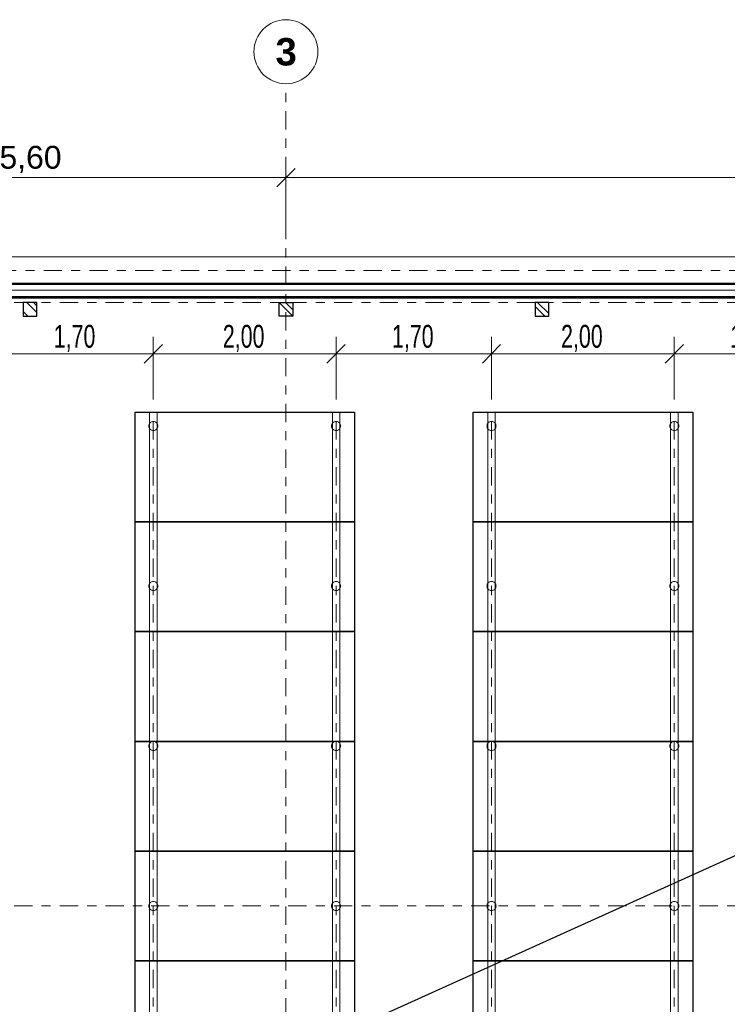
# Model space of a CAD drawing. Header units: metres. Extents: x -3.3 to 34.5, y -5.3 to 16.4.
# Tile 6 of 12: x 8.3 to 16, y 5.5 to 16.3. Entities that reach past the tile are written whole.
import ezdxf

# ---------------------------------------------------------------- set-up
doc = ezdxf.new("R2010")
doc.units = ezdxf.units.M
doc.header["$MEASUREMENT"] = 0
doc.set_wipeout_variables(frame=1)
for name, pattern in [('Achse', [0.4, 0.2, -0.1, 0, -0.1]), ('Raster', [0.4, 0.2, -0.1, 0, -0.1]), ('Untersicht', [0.2, 0.15, -0.05]), ('Wipeout_Contour', [1, 0, -1])]:
    doc.linetypes.add(name, pattern=pattern)
for name, color, linetype in [('10 Fassade', 7, 'Continuous'), ('Neubau_10 Stütze', 7, 'Continuous'), ('Neubau_20 Decke Aufbau', 7, 'Continuous'), ('Neubau_20 Decke Roh', 7, 'Continuous'), ('Neubau_20 Träger', 7, 'Continuous'), ('Neubau_70 Lüftung', 7, 'Continuous'), ('Neubau_86 Achsraster', 7, 'Continuous'), ('Neubau_93 1_100 Bemaßung', 7, 'Continuous')]:
    doc.layers.add(name, color=color, linetype=linetype)
doc.styles.add('ERSTELLTER_STIL_1', font='GOTHIC.TTF', dxfattribs={"width": 0.7})
doc.styles.add('ERSTELLTER_STIL_2', font='arialbd.ttf')
doc.styles.add('ERSTELLTER_STIL_3', font='arial.ttf')
doc.dimstyles.new('ERSTELLTER_STIL__2', dxfattribs={"dimtxt": 0.25, "dimasz": 0.190285, "dimexe": 0.18, "dimexo": 0.5, "dimgap": 0, "dimtad": 1, "dimtih": 1, "dimtoh": 1, "dimzin": 0, "dimdsep": 46, "dimtxsty": 'ERSTELLTER_STIL_1', "dimblk": 'ARROWHEAD_6', "dimblk1": 'ARROWHEAD_6', "dimblk2": 'ARROWHEAD_6', "dimcen": 0.09, "dimclrd": 7, "dimclre": 7, "dimclrt": 7, "dimazin": 0, "dimtfac": 1, "dimtdec": 4, "dimtmove": 0, "dimatfit": 3, "dimfxl": 1, "dimtolj": 1, "dimtzin": 0, "dimarcsym": 0})
doc.dimstyles.new('ERSTELLTER_STIL__3', dxfattribs={"dimtxt": 0.25, "dimasz": 0.190285, "dimexe": 0.18, "dimexo": 0.5, "dimgap": 0, "dimtad": 1, "dimtih": 1, "dimtoh": 1, "dimzin": 0, "dimdsep": 46, "dimtxsty": 'ERSTELLTER_STIL_3', "dimblk": 'ARROWHEAD_6', "dimblk1": 'ARROWHEAD_6', "dimblk2": 'ARROWHEAD_6', "dimcen": 0.09, "dimclrd": 7, "dimclre": 7, "dimclrt": 7, "dimazin": 0, "dimtfac": 1, "dimtdec": 4, "dimtmove": 0, "dimatfit": 3, "dimfxl": 1, "dimtolj": 1, "dimtzin": 0, "dimarcsym": 0})
pattern_1 = [(135, (0, 0), (0.106066, 0.106066), []), (135, (-0.03536, -0.03536), (0.106066, 0.106066), [])]

# ---------------------------------------------------------------- blocks, each defined once
blk = doc.blocks.new('*D24')
at = {"layer": 'Neubau_93 1_100 Bemaßung', "color": 7, "linetype": 'Continuous', "lineweight": 13, "transparency": 16777216}
for p, q in [((5.6, 14.067), (5.6, 14.755)), ((11.2, 14.067), (11.2, 14.755)), ((5.7, 14.667), (5.5, 14.467)), ((11.3, 14.667), (11.1, 14.467))]:
    blk.add_line(p, q, dxfattribs=at)
at = {"color": 254, "linetype": 'Wipeout_Contour', "lineweight": 0, "ltscale": 67.884067, "transparency": 16777216}
blk.add_wipeout([(8.016, 14.567), (8.784, 14.567), (8.784, 14.917), (8.016, 14.917)], dxfattribs=at).dxf.layer = 'Neubau_93 1_100 Bemaßung'
at = {"layer": 'Neubau_93 1_100 Bemaßung', "color": 7, "linetype": 'Continuous', "lineweight": 13, "transparency": 16777216}
blk.add_line((5.6, 14.567), (11.2, 14.567), dxfattribs=at)
at = {"layer": 'Neubau_93 1_100 Bemaßung', "color": 7, "lineweight": 13, "transparency": 16777216, "insert": (8.066, 14.617), "char_height": 0.25, "attachment_point": 7, "style": 'ERSTELLTER_STIL_3'}
blk.add_mtext('\\A1;5,60', dxfattribs=at)
blk = doc.blocks.new('ARROWHEAD_6')
at = {"color": 0, "linetype": 'Continuous', "lineweight": 0}
for p, q in [((0, 0), (-1, 0)), ((-0.5, -0.5), (0.5, 0.5))]:
    blk.add_line(p, q, dxfattribs=at)
blk = doc.blocks.new('*D25')
at = {"layer": 'Neubau_93 1_100 Bemaßung', "color": 7, "linetype": 'Continuous', "lineweight": 13, "transparency": 16777216}
for p, q in [((11.2, 14.067), (11.2, 14.755)), ((22.4, 14.067), (22.4, 14.755)), ((11.3, 14.667), (11.1, 14.467)), ((22.5, 14.667), (22.3, 14.467))]:
    blk.add_line(p, q, dxfattribs=at)
at = {"color": 254, "linetype": 'Wipeout_Contour', "lineweight": 0, "ltscale": 89.407895, "transparency": 16777216}
blk.add_wipeout([(16.334, 14.567), (17.266, 14.567), (17.266, 14.917), (16.334, 14.917)], dxfattribs=at).dxf.layer = 'Neubau_93 1_100 Bemaßung'
at = {"layer": 'Neubau_93 1_100 Bemaßung', "color": 7, "linetype": 'Continuous', "lineweight": 13, "transparency": 16777216}
blk.add_line((11.2, 14.567), (22.4, 14.567), dxfattribs=at)
at = {"layer": 'Neubau_93 1_100 Bemaßung', "color": 7, "lineweight": 13, "transparency": 16777216, "insert": (16.384, 14.617), "char_height": 0.25, "attachment_point": 7, "style": 'ERSTELLTER_STIL_3'}
blk.add_mtext('\\A1;11,20', dxfattribs=at)
blk = doc.blocks.new('*D31')
at = {"layer": 'Neubau_93 1_100 Bemaßung', "color": 7, "linetype": 'Continuous', "lineweight": 13, "transparency": 16777216}
for p, q in [((8.049, 12.139), (8.049, 12.826)), ((9.749, 12.139), (9.749, 12.826)), ((8.149, 12.739), (7.949, 12.538)), ((9.849, 12.739), (9.649, 12.538)), ((8.049, 12.639), (9.749, 12.639))]:
    blk.add_line(p, q, dxfattribs=at)
at = {"layer": 'Neubau_93 1_100 Bemaßung', "color": 7, "lineweight": 13, "transparency": 16777216, "insert": (8.66, 12.659), "char_height": 0.25, "attachment_point": 7, "style": 'ERSTELLTER_STIL_1'}
blk.add_mtext('\\A1;1,70', dxfattribs=at)
blk = doc.blocks.new('*D32')
at = {"layer": 'Neubau_93 1_100 Bemaßung', "color": 7, "linetype": 'Continuous', "lineweight": 13, "transparency": 16777216}
for p, q in [((9.749, 12.139), (9.749, 12.826)), ((11.749, 12.139), (11.749, 12.826)), ((9.849, 12.739), (9.649, 12.538)), ((11.849, 12.739), (11.649, 12.538)), ((9.749, 12.639), (11.749, 12.639))]:
    blk.add_line(p, q, dxfattribs=at)
at = {"layer": 'Neubau_93 1_100 Bemaßung', "color": 7, "lineweight": 13, "transparency": 16777216, "insert": (10.51, 12.659), "char_height": 0.25, "attachment_point": 7, "style": 'ERSTELLTER_STIL_1'}
blk.add_mtext('\\A1;2,00', dxfattribs=at)
blk = doc.blocks.new('*D33')
at = {"layer": 'Neubau_93 1_100 Bemaßung', "color": 7, "linetype": 'Continuous', "lineweight": 13, "transparency": 16777216}
for p, q in [((11.749, 12.139), (11.749, 12.826)), ((13.449, 12.139), (13.449, 12.826)), ((11.849, 12.739), (11.649, 12.538)), ((13.549, 12.739), (13.349, 12.538)), ((11.749, 12.639), (13.449, 12.639))]:
    blk.add_line(p, q, dxfattribs=at)
at = {"layer": 'Neubau_93 1_100 Bemaßung', "color": 7, "lineweight": 13, "transparency": 16777216, "insert": (12.36, 12.659), "char_height": 0.25, "attachment_point": 7, "style": 'ERSTELLTER_STIL_1'}
blk.add_mtext('\\A1;1,70', dxfattribs=at)
blk = doc.blocks.new('*D34')
at = {"layer": 'Neubau_93 1_100 Bemaßung', "color": 7, "linetype": 'Continuous', "lineweight": 13, "transparency": 16777216}
for p, q in [((13.449, 12.139), (13.449, 12.826)), ((15.449, 12.139), (15.449, 12.826)), ((13.549, 12.739), (13.349, 12.538)), ((15.549, 12.739), (15.349, 12.538)), ((13.449, 12.639), (15.449, 12.639))]:
    blk.add_line(p, q, dxfattribs=at)
at = {"layer": 'Neubau_93 1_100 Bemaßung', "color": 7, "lineweight": 13, "transparency": 16777216, "insert": (14.21, 12.659), "char_height": 0.25, "attachment_point": 7, "style": 'ERSTELLTER_STIL_1'}
blk.add_mtext('\\A1;2,00', dxfattribs=at)
blk = doc.blocks.new('*D35')
at = {"layer": 'Neubau_93 1_100 Bemaßung', "color": 7, "linetype": 'Continuous', "lineweight": 13, "transparency": 16777216}
for p, q in [((15.449, 12.139), (15.449, 12.826)), ((17.149, 12.139), (17.149, 12.826)), ((15.549, 12.739), (15.349, 12.538)), ((17.249, 12.739), (17.049, 12.538)), ((15.449, 12.639), (17.149, 12.639))]:
    blk.add_line(p, q, dxfattribs=at)
at = {"layer": 'Neubau_93 1_100 Bemaßung', "color": 7, "lineweight": 13, "transparency": 16777216, "insert": (16.06, 12.659), "char_height": 0.25, "attachment_point": 7, "style": 'ERSTELLTER_STIL_1'}
blk.add_mtext('\\A1;1,70', dxfattribs=at)

msp = doc.modelspace()

# ---------------------------------------------------------------- hatches: boundary and pattern name
at = {"layer": '10 Fassade', "linetype": 'Continuous', "lineweight": 0, "true_color": 0x000000}
msp.add_hatch(color=18, dxfattribs=at).paths.add_polyline_path([(0.041, -0.062), (29.812, -0.062), (29.812, 13.262), (0.041, 13.262), (0.041, 13.25), (29.8, 13.25), (29.8, -0.05), (0.041, -0.05)])
at = {"layer": 'Neubau_10 Stütze', "linetype": 'Continuous', "lineweight": 0, "true_color": 0x000000}
h = msp.add_hatch(dxfattribs=at)
h.set_pattern_fill('METALL_STAHL', color=18, style=0, pattern_type=2)
h.set_pattern_definition(pattern_1)
h.paths.add_polyline_path([(8.325, 13.05), (8.475, 13.05), (8.475, 13.2), (8.325, 13.2)])
h = msp.add_hatch(dxfattribs=at)
h.set_pattern_fill('METALL_STAHL', color=18, style=0, pattern_type=2)
h.set_pattern_definition(pattern_1)
h.paths.add_polyline_path([(11.125, 13.2), (11.125, 13.05), (11.275, 13.05), (11.275, 13.2)])
h = msp.add_hatch(dxfattribs=at)
h.set_pattern_fill('METALL_STAHL', color=18, style=0, pattern_type=2)
h.set_pattern_definition(pattern_1)
h.paths.add_polyline_path([(13.925, 13.05), (14.075, 13.05), (14.075, 13.2), (13.925, 13.2)])

# ---------------------------------------------------------------- linework, layer by layer
at = {"layer": '10 Fassade', "color": 7, "linetype": 'Continuous', "lineweight": 35}
for p, q in [((29.812, 13.262), (0.041, 13.262)), ((29.8, 13.25), (0.041, 13.25))]:
    msp.add_line(p, q, dxfattribs=at)
at = {"layer": '10 Fassade', "color": 7, "linetype": 'Untersicht', "lineweight": 18, "flags": 128}
for points in [[(29.884, 13.334), (0.041, 13.334)], [(29.884, 13.334), (0.041, 13.334)], [(29.884, 13.334), (0.041, 13.334)], [(29.884, 13.334), (0.041, 13.334)], [(29.884, 13.334), (0.041, 13.334)], [(29.884, 13.334), (0.041, 13.334)], [(29.884, 13.334), (0.041, 13.334)], [(29.884, 13.334), (0.041, 13.334)], [(29.884, 13.334), (0.041, 13.334)], [(29.884, 13.334), (0.041, 13.334)], [(29.812, 13.262), (0.041, 13.262)], [(29.809, 13.259), (0.041, 13.259)], [(29.809, 13.259), (0.041, 13.259)], [(29.809, 13.259), (0.041, 13.259)], [(29.809, 13.259), (0.041, 13.259)], [(29.809, 13.259), (0.041, 13.259)], [(29.809, 13.259), (0.041, 13.259)], [(29.809, 13.259), (0.041, 13.259)], [(29.809, 13.259), (0.041, 13.259)], [(29.809, 13.259), (0.041, 13.259)], [(29.809, 13.259), (0.041, 13.259)], [(0.041, 13.25), (29.8, 13.25)], [(29.8, 13.25), (0.041, 13.25)], [(29.8, 13.25), (0.041, 13.25)], [(29.8, 13.25), (0.041, 13.25)], [(29.8, 13.25), (0.041, 13.25)], [(29.8, 13.25), (0.041, 13.25)], [(29.8, 13.25), (0.041, 13.25)], [(29.8, 13.25), (0.041, 13.25)], [(29.8, 13.25), (0.041, 13.25)], [(29.8, 13.25), (0.041, 13.25)], [(29.8, 13.25), (0.041, 13.25)]]:
    msp.add_lwpolyline(points, dxfattribs=at)
at = {"layer": '10 Fassade', "color": 7, "linetype": 'Continuous', "lineweight": 18, "flags": 128}
for points in [[(29.884, 13.334), (0.041, 13.334)], [(29.884, 13.334), (0.041, 13.334)], [(29.884, 13.334), (0.041, 13.334)], [(29.884, 13.334), (0.041, 13.334)], [(29.809, 13.259), (0.041, 13.259)], [(29.809, 13.259), (0.041, 13.259)], [(29.809, 13.259), (0.041, 13.259)], [(29.8, 13.25), (0.041, 13.25)], [(29.8, 13.25), (0.041, 13.25)], [(29.8, 13.25), (0.041, 13.25)]]:
    msp.add_lwpolyline(points, dxfattribs=at)
at = {"layer": 'Neubau_10 Stütze', "color": 7, "linetype": 'Continuous', "lineweight": 25, "flags": 128}
for points in [[(8.325, 13.05), (8.475, 13.05), (8.475, 13.2), (8.325, 13.2)], [(11.125, 13.2), (11.275, 13.2), (11.275, 13.05), (11.125, 13.05)], [(13.925, 13.05), (14.075, 13.05), (14.075, 13.2), (13.925, 13.2)]]:
    msp.add_lwpolyline(points, close=True, dxfattribs=at)
at = {"layer": 'Neubau_20 Decke Aufbau', "color": 7, "linetype": 'Continuous', "lineweight": 25, "flags": 128}
for points in [[(29.95, 13.4), (29.143, 13.4), (-0.15, 13.4)], [(29.95, 13.4), (-0.15, -0.2)]]:
    msp.add_lwpolyline(points, dxfattribs=at)
at = {"layer": 'Neubau_20 Decke Roh', "color": 7, "linetype": 'Continuous', "lineweight": 25, "flags": 128}
msp.add_lwpolyline([(-0.15, -0.2), (-0.15, 13.4), (29.95, 13.4), (29.95, 8.6)], dxfattribs=at)
at = {"layer": 'Neubau_20 Träger', "color": 7, "linetype": 'Continuous', "lineweight": 18}
for p, q in [((-0.45, 13.7), (30.25, 13.7)), ((-0.45, 13.4), (30.25, 13.4)), ((-0.15, 13.41), (29.95, 13.41)), ((-0.15, 13.4), (29.95, 13.4)), ((9.79, 12), (9.708, 12)), ((11.79, 12), (11.708, 12)), ((13.49, 12), (13.408, 12)), ((15.49, 12), (15.408, 12))]:
    msp.add_line(p, q, dxfattribs=at)
at = {"layer": 'Neubau_20 Träger', "color": 7, "linetype": 'Achse', "lineweight": 13}
for p, q in [((-0.45, 13.55), (30.25, 13.55)), ((-0.15, 13.405), (29.95, 13.405))]:
    msp.add_line(p, q, dxfattribs=at)
at = {"layer": 'Neubau_70 Lüftung', "color": 7, "linetype": 'Continuous', "lineweight": 25, "flags": 128}
for points in [[(9.55, 10.8), (9.55, 12)], [(9.55, 12), (11.95, 12)], [(11.95, 12), (11.95, 10.8)], [(13.25, 10.8), (13.25, 12)], [(13.25, 12), (15.65, 12)], [(15.65, 12), (15.65, 10.8)], [(11.95, 10.8), (9.55, 10.8)], [(9.55, 9.6), (9.55, 10.8)], [(9.55, 10.8), (11.95, 10.8)], [(11.95, 10.8), (11.95, 9.6)], [(15.65, 10.8), (13.25, 10.8)], [(13.25, 9.6), (13.25, 10.8)], [(13.25, 10.8), (15.65, 10.8)], [(15.65, 10.8), (15.65, 9.6)], [(11.95, 9.6), (9.55, 9.6)], [(9.55, 8.4), (9.55, 9.6)], [(9.55, 9.6), (11.95, 9.6)], [(11.95, 9.6), (11.95, 8.4)], [(15.65, 9.6), (13.25, 9.6)], [(13.25, 8.4), (13.25, 9.6)], [(13.25, 9.6), (15.65, 9.6)], [(15.65, 9.6), (15.65, 8.4)], [(11.95, 8.4), (9.55, 8.4)], [(9.55, 7.2), (9.55, 8.4)], [(9.55, 8.4), (11.95, 8.4)], [(11.95, 8.4), (11.95, 7.2)], [(15.65, 8.4), (13.25, 8.4)], [(13.25, 7.2), (13.25, 8.4)], [(13.25, 8.4), (15.65, 8.4)], [(15.65, 8.4), (15.65, 7.2)], [(11.95, 7.2), (9.55, 7.2)], [(9.55, 6), (9.55, 7.2)], [(9.55, 7.2), (11.95, 7.2)], [(11.95, 7.2), (11.95, 6)], [(15.65, 7.2), (13.25, 7.2)], [(13.25, 6), (13.25, 7.2)], [(13.25, 7.2), (15.65, 7.2)], [(15.65, 7.2), (15.65, 6)], [(11.95, 6), (9.55, 6)], [(9.55, 4.8), (9.55, 6)], [(9.55, 6), (11.95, 6)], [(11.95, 6), (11.95, 4.8)], [(15.65, 6), (13.25, 6)], [(13.25, 4.8), (13.25, 6)], [(13.25, 6), (15.65, 6)], [(15.65, 6), (15.65, 4.8)]]:
    msp.add_lwpolyline(points, dxfattribs=at)
at = {"layer": 'Neubau_86 Achsraster', "color": 7, "linetype": 'Raster', "lineweight": 13}
for p, q in [((11.2, 14.593), (11.2, 15.593)), ((11.2, 14.593), (11.2, -3.607)), ((-1.274, 13.2), (33.526, 13.2))]:
    msp.add_line(p, q, dxfattribs=at)
at = {"layer": 'Neubau_86 Achsraster', "color": 7, "linetype": 'Continuous', "lineweight": 13, "flags": 128}
msp.add_lwpolyline([(11.2, 15.593, 1), (11.2, 16.293, 1)], format="xyb", close=True, dxfattribs=at)
at = {"layer": 'Neubau_86 Achsraster', "color": 7, "linetype": 'Raster', "lineweight": 13}
msp.add_point((11.2, 14.593), dxfattribs=at)
msp.add_point((11.2, 14.593), dxfattribs=at)

# ---------------------------------------------------------------- texts
at = {"layer": 'Neubau_86 Achsraster', "color": 7, "lineweight": 13, "insert": (11.086, 16.093), "char_height": 0.3, "attachment_point": 1, "style": 'ERSTELLTER_STIL_2'}
msp.add_mtext('\\A1;\\pt0;3', dxfattribs=at)

# ---------------------------------------------------------------- next in the draw order: wipeouts: each hides what was drawn before it
at = {"color": 254, "linetype": 'Wipeout_Contour', "lineweight": 0, "ltscale": 306.976578}
msp.add_wipeout([(9.699, 11.85), (9.699, 11.85), (9.706, 11.825), (9.724, 11.807), (9.749, 11.8), (9.749, 11.8), (9.749, 11.8), (9.774, 11.807), (9.793, 11.825), (9.799, 11.85), (9.799, 11.85), (9.799, 11.85), (9.793, 11.875), (9.774, 11.893), (9.749, 11.9), (9.749, 11.9), (9.749, 11.9), (9.724, 11.893), (9.706, 11.875)], dxfattribs=at).dxf.layer = 'Neubau_10 Stütze'
at = {"color": 254, "linetype": 'Wipeout_Contour', "lineweight": 0, "ltscale": 333.8191}
msp.add_wipeout([(11.699, 11.85), (11.699, 11.85), (11.706, 11.825), (11.724, 11.807), (11.749, 11.8), (11.749, 11.8), (11.749, 11.8), (11.774, 11.807), (11.793, 11.825), (11.799, 11.85), (11.799, 11.85), (11.799, 11.85), (11.793, 11.875), (11.774, 11.893), (11.749, 11.9), (11.749, 11.9), (11.749, 11.9), (11.724, 11.893), (11.706, 11.875)], dxfattribs=at).dxf.layer = 'Neubau_10 Stütze'
at = {"color": 254, "linetype": 'Wipeout_Contour', "lineweight": 0, "ltscale": 358.568746}
msp.add_wipeout([(13.399, 11.85), (13.399, 11.85), (13.406, 11.825), (13.424, 11.807), (13.449, 11.8), (13.449, 11.8), (13.449, 11.8), (13.474, 11.807), (13.493, 11.825), (13.499, 11.85), (13.499, 11.85), (13.499, 11.85), (13.493, 11.875), (13.474, 11.893), (13.449, 11.9), (13.449, 11.9), (13.449, 11.9), (13.424, 11.893), (13.406, 11.875)], dxfattribs=at).dxf.layer = 'Neubau_10 Stütze'
at = {"color": 254, "linetype": 'Wipeout_Contour', "lineweight": 0, "ltscale": 389.476295}
msp.add_wipeout([(15.399, 11.85), (15.399, 11.85), (15.406, 11.825), (15.424, 11.807), (15.449, 11.8), (15.449, 11.8), (15.449, 11.8), (15.474, 11.807), (15.493, 11.825), (15.499, 11.85), (15.499, 11.85), (15.499, 11.85), (15.493, 11.875), (15.474, 11.893), (15.449, 11.9), (15.449, 11.9), (15.449, 11.9), (15.424, 11.893), (15.406, 11.875)], dxfattribs=at).dxf.layer = 'Neubau_10 Stütze'
at = {"color": 254, "linetype": 'Wipeout_Contour', "lineweight": 0, "ltscale": 280.839841}
msp.add_wipeout([(9.699, 10.1), (9.699, 10.1), (9.706, 10.075), (9.724, 10.057), (9.749, 10.05), (9.749, 10.05), (9.749, 10.05), (9.774, 10.057), (9.793, 10.075), (9.799, 10.1), (9.799, 10.1), (9.799, 10.1), (9.793, 10.125), (9.774, 10.143), (9.749, 10.15), (9.749, 10.15), (9.749, 10.15), (9.724, 10.143), (9.706, 10.125)], dxfattribs=at).dxf.layer = 'Neubau_10 Stütze'
at = {"color": 254, "linetype": 'Wipeout_Contour', "lineweight": 0, "ltscale": 309.954329}
msp.add_wipeout([(11.699, 10.1), (11.699, 10.1), (11.706, 10.075), (11.724, 10.057), (11.749, 10.05), (11.749, 10.05), (11.749, 10.05), (11.774, 10.057), (11.793, 10.075), (11.799, 10.1), (11.799, 10.1), (11.799, 10.1), (11.793, 10.125), (11.774, 10.143), (11.749, 10.15), (11.749, 10.15), (11.749, 10.15), (11.724, 10.143), (11.706, 10.125)], dxfattribs=at).dxf.layer = 'Neubau_10 Stütze'
at = {"color": 254, "linetype": 'Wipeout_Contour', "lineweight": 0, "ltscale": 336.464036}
msp.add_wipeout([(13.399, 10.1), (13.399, 10.1), (13.406, 10.075), (13.424, 10.057), (13.449, 10.05), (13.449, 10.05), (13.449, 10.05), (13.474, 10.057), (13.493, 10.075), (13.499, 10.1), (13.499, 10.1), (13.499, 10.1), (13.493, 10.125), (13.474, 10.143), (13.449, 10.15), (13.449, 10.15), (13.449, 10.15), (13.424, 10.143), (13.406, 10.125)], dxfattribs=at).dxf.layer = 'Neubau_10 Stütze'
at = {"color": 254, "linetype": 'Wipeout_Contour', "lineweight": 0, "ltscale": 369.226542}
msp.add_wipeout([(15.399, 10.1), (15.399, 10.1), (15.406, 10.075), (15.424, 10.057), (15.449, 10.05), (15.449, 10.05), (15.449, 10.05), (15.474, 10.057), (15.493, 10.075), (15.499, 10.1), (15.499, 10.1), (15.499, 10.1), (15.493, 10.125), (15.474, 10.143), (15.449, 10.15), (15.449, 10.15), (15.449, 10.15), (15.424, 10.143), (15.406, 10.125)], dxfattribs=at).dxf.layer = 'Neubau_10 Stütze'
at = {"color": 254, "linetype": 'Wipeout_Contour', "lineweight": 0, "ltscale": 256.822491}
msp.add_wipeout([(9.699, 8.35), (9.699, 8.35), (9.706, 8.325), (9.724, 8.307), (9.749, 8.3), (9.749, 8.3), (9.749, 8.3), (9.774, 8.307), (9.793, 8.325), (9.799, 8.35), (9.799, 8.35), (9.799, 8.35), (9.793, 8.375), (9.774, 8.393), (9.749, 8.4), (9.749, 8.4), (9.749, 8.4), (9.724, 8.393), (9.706, 8.375)], dxfattribs=at).dxf.layer = 'Neubau_10 Stütze'
at = {"color": 254, "linetype": 'Wipeout_Contour', "lineweight": 0, "ltscale": 288.372092}
msp.add_wipeout([(11.699, 8.35), (11.699, 8.35), (11.706, 8.325), (11.724, 8.307), (11.749, 8.3), (11.749, 8.3), (11.749, 8.3), (11.774, 8.307), (11.793, 8.325), (11.799, 8.35), (11.799, 8.35), (11.799, 8.35), (11.793, 8.375), (11.774, 8.393), (11.749, 8.4), (11.749, 8.4), (11.749, 8.4), (11.724, 8.393), (11.706, 8.375)], dxfattribs=at).dxf.layer = 'Neubau_10 Stütze'
at = {"color": 254, "linetype": 'Wipeout_Contour', "lineweight": 0, "ltscale": 316.693472}
msp.add_wipeout([(13.399, 8.35), (13.399, 8.35), (13.406, 8.325), (13.424, 8.307), (13.449, 8.3), (13.449, 8.3), (13.449, 8.3), (13.474, 8.307), (13.493, 8.325), (13.499, 8.35), (13.499, 8.35), (13.499, 8.35), (13.493, 8.375), (13.474, 8.393), (13.449, 8.4), (13.449, 8.4), (13.449, 8.4), (13.424, 8.393), (13.406, 8.375)], dxfattribs=at).dxf.layer = 'Neubau_10 Stütze'
at = {"color": 254, "linetype": 'Wipeout_Contour', "lineweight": 0, "ltscale": 351.304463}
msp.add_wipeout([(15.399, 8.35), (15.399, 8.35), (15.406, 8.325), (15.424, 8.307), (15.449, 8.3), (15.449, 8.3), (15.449, 8.3), (15.474, 8.307), (15.493, 8.325), (15.499, 8.35), (15.499, 8.35), (15.499, 8.35), (15.493, 8.375), (15.474, 8.393), (15.449, 8.4), (15.449, 8.4), (15.449, 8.4), (15.424, 8.393), (15.406, 8.375)], dxfattribs=at).dxf.layer = 'Neubau_10 Stütze'
at = {"color": 254, "linetype": 'Wipeout_Contour', "lineweight": 0, "ltscale": 235.573714}
msp.add_wipeout([(9.699, 6.6), (9.699, 6.6), (9.706, 6.575), (9.724, 6.557), (9.749, 6.55), (9.749, 6.55), (9.749, 6.55), (9.774, 6.557), (9.793, 6.575), (9.799, 6.6), (9.799, 6.6), (9.799, 6.6), (9.793, 6.625), (9.774, 6.643), (9.749, 6.65), (9.749, 6.65), (9.749, 6.65), (9.724, 6.643), (9.706, 6.625)], dxfattribs=at).dxf.layer = 'Neubau_10 Stütze'
at = {"color": 254, "linetype": 'Wipeout_Contour', "lineweight": 0, "ltscale": 269.62102}
msp.add_wipeout([(11.699, 6.6), (11.699, 6.6), (11.706, 6.575), (11.724, 6.557), (11.749, 6.55), (11.749, 6.55), (11.749, 6.55), (11.774, 6.557), (11.793, 6.575), (11.799, 6.6), (11.799, 6.6), (11.799, 6.6), (11.793, 6.625), (11.774, 6.643), (11.749, 6.65), (11.749, 6.65), (11.749, 6.65), (11.724, 6.643), (11.706, 6.625)], dxfattribs=at).dxf.layer = 'Neubau_10 Stütze'
at = {"color": 254, "linetype": 'Wipeout_Contour', "lineweight": 0, "ltscale": 299.71923}
msp.add_wipeout([(13.399, 6.6), (13.399, 6.6), (13.406, 6.575), (13.424, 6.557), (13.449, 6.55), (13.449, 6.55), (13.449, 6.55), (13.474, 6.557), (13.493, 6.575), (13.499, 6.6), (13.499, 6.6), (13.499, 6.6), (13.493, 6.625), (13.474, 6.643), (13.449, 6.65), (13.449, 6.65), (13.449, 6.65), (13.424, 6.643), (13.406, 6.625)], dxfattribs=at).dxf.layer = 'Neubau_10 Stütze'
at = {"color": 254, "linetype": 'Wipeout_Contour', "lineweight": 0, "ltscale": 336.082558}
msp.add_wipeout([(15.399, 6.6), (15.399, 6.6), (15.406, 6.575), (15.424, 6.557), (15.449, 6.55), (15.449, 6.55), (15.449, 6.55), (15.474, 6.557), (15.493, 6.575), (15.499, 6.6), (15.499, 6.6), (15.499, 6.6), (15.493, 6.625), (15.474, 6.643), (15.449, 6.65), (15.449, 6.65), (15.449, 6.65), (15.424, 6.643), (15.406, 6.625)], dxfattribs=at).dxf.layer = 'Neubau_10 Stütze'

# ---------------------------------------------------------------- next in the draw order: linework, layer by layer
at = {"layer": 'Neubau_10 Stütze', "color": 7, "linetype": 'Continuous', "lineweight": 18, "flags": 128}
for points in [[(9.699, 11.85, -0.414214), (9.749, 11.9, -0.414214), (9.799, 11.85, -0.414214), (9.749, 11.8, -0.414214)], [(11.699, 11.85, -0.414214), (11.749, 11.9, -0.414214), (11.799, 11.85, -0.414214), (11.749, 11.8, -0.414214)], [(13.399, 11.85, -0.414214), (13.449, 11.9, -0.414214), (13.499, 11.85, -0.414214), (13.449, 11.8, -0.414214)], [(15.399, 11.85, -0.414214), (15.449, 11.9, -0.414214), (15.499, 11.85, -0.414214), (15.449, 11.8, -0.414214)], [(9.699, 10.1, -0.414214), (9.749, 10.15, -0.414214), (9.799, 10.1, -0.414214), (9.749, 10.05, -0.414214)], [(11.699, 10.1, -0.414214), (11.749, 10.15, -0.414214), (11.799, 10.1, -0.414214), (11.749, 10.05, -0.414214)], [(13.399, 10.1, -0.414214), (13.449, 10.15, -0.414214), (13.499, 10.1, -0.414214), (13.449, 10.05, -0.414214)], [(15.399, 10.1, -0.414214), (15.449, 10.15, -0.414214), (15.499, 10.1, -0.414214), (15.449, 10.05, -0.414214)], [(9.699, 8.35, -0.414214), (9.749, 8.4, -0.414214), (9.799, 8.35, -0.414214), (9.749, 8.3, -0.414214)], [(11.699, 8.35, -0.414214), (11.749, 8.4, -0.414214), (11.799, 8.35, -0.414214), (11.749, 8.3, -0.414214)], [(13.399, 8.35, -0.414214), (13.449, 8.4, -0.414214), (13.499, 8.35, -0.414214), (13.449, 8.3, -0.414214)], [(15.399, 8.35, -0.414214), (15.449, 8.4, -0.414214), (15.499, 8.35, -0.414214), (15.449, 8.3, -0.414214)], [(9.699, 6.6, 0.414214), (9.749, 6.55, 0.414214), (9.799, 6.6, 0.414214), (9.749, 6.65, 0.414214)], [(11.699, 6.6, 0.414214), (11.749, 6.55, 0.414214), (11.799, 6.6, 0.414214), (11.749, 6.65, 0.414214)], [(13.399, 6.6, 0.414214), (13.449, 6.55, 0.414214), (13.499, 6.6, 0.414214), (13.449, 6.65, 0.414214)], [(15.399, 6.6, 0.414214), (15.449, 6.55, 0.414214), (15.499, 6.6, 0.414214), (15.449, 6.65, 0.414214)]]:
    msp.add_lwpolyline(points, format="xyb", close=True, dxfattribs=at)
at = {"layer": 'Neubau_20 Träger', "color": 7, "linetype": 'Continuous', "lineweight": 18}
for p, q in [((9.708, 1.2), (9.708, 12)), ((9.79, 1.2), (9.79, 12)), ((11.708, 1.2), (11.708, 12)), ((11.79, 1.2), (11.79, 12)), ((13.408, 1.2), (13.408, 12)), ((13.49, 1.2), (13.49, 12)), ((15.408, 1.2), (15.408, 12)), ((15.49, 1.2), (15.49, 12))]:
    msp.add_line(p, q, dxfattribs=at)
at = {"layer": 'Neubau_20 Träger', "color": 7, "linetype": 'Achse', "lineweight": 13}
for p, q in [((9.749, 1.2), (9.749, 12)), ((11.749, 1.2), (11.749, 12)), ((13.449, 1.2), (13.449, 12)), ((15.449, 1.2), (15.449, 12))]:
    msp.add_line(p, q, dxfattribs=at)
at = {"layer": 'Neubau_86 Achsraster', "color": 7, "linetype": 'Raster', "lineweight": 13}
msp.add_line((-1.274, 6.6), (33.526, 6.6), dxfattribs=at)

# ---------------------------------------------------------------- next in the draw order: dimensions: what is measured, and where the dimension line sits
at = {"layer": 'Neubau_93 1_100 Bemaßung', "color": 7, "linetype": 'Continuous', "lineweight": 13}
dim = msp.add_linear_dim(base=(11.2, 14.567), p1=(5.6, -3.607), p2=(11.2, -3.607), dimstyle='ERSTELLTER_STIL__3', dxfattribs=at)
dim.commit()
dim.dimension.update_dxf_attribs({"geometry": '*D24', "text_midpoint": (8.39, 14.742), "dimtype": 160})

# ---------------------------------------------------------------- next in the draw order: dimensions: what is measured, and where the dimension line sits
for base, p1, p2, dimstyle, picture, middle in [((22.4, 14.567), (11.2, -3.607), (22.4, -3.607), 'ERSTELLTER_STIL__3', '*D25', (16.803, 14.742)), ((9.749, 12.639), (8.049, -1.342), (9.749, -1.342), 'ERSTELLTER_STIL__2', '*D31', (8.983, 12.814))]:
    dim = msp.add_linear_dim(base=base, p1=p1, p2=p2, dimstyle=dimstyle, dxfattribs=at)
    dim.commit()
    dim.dimension.update_dxf_attribs({"geometry": picture, "text_midpoint": middle, "dimtype": 160})

# ---------------------------------------------------------------- next in the draw order: dimensions: what is measured, and where the dimension line sits
for base, p1, p2, picture, middle in [((11.749, 12.639), (9.749, -1.342), (11.749, -1.342), '*D32', (10.833, 12.814)), ((13.449, 12.639), (11.749, -1.342), (13.449, -1.342), '*D33', (12.683, 12.814)), ((15.449, 12.639), (13.449, -1.342), (15.449, -1.342), '*D34', (14.533, 12.814)), ((17.149, 12.639), (15.449, -1.342), (17.149, -1.342), '*D35', (16.383, 12.814))]:
    dim = msp.add_linear_dim(base=base, p1=p1, p2=p2, dimstyle='ERSTELLTER_STIL__2', dxfattribs=at)
    dim.commit()
    dim.dimension.update_dxf_attribs({"geometry": picture, "text_midpoint": middle, "dimtype": 160})

doc.saveas('drawing.dxf')
